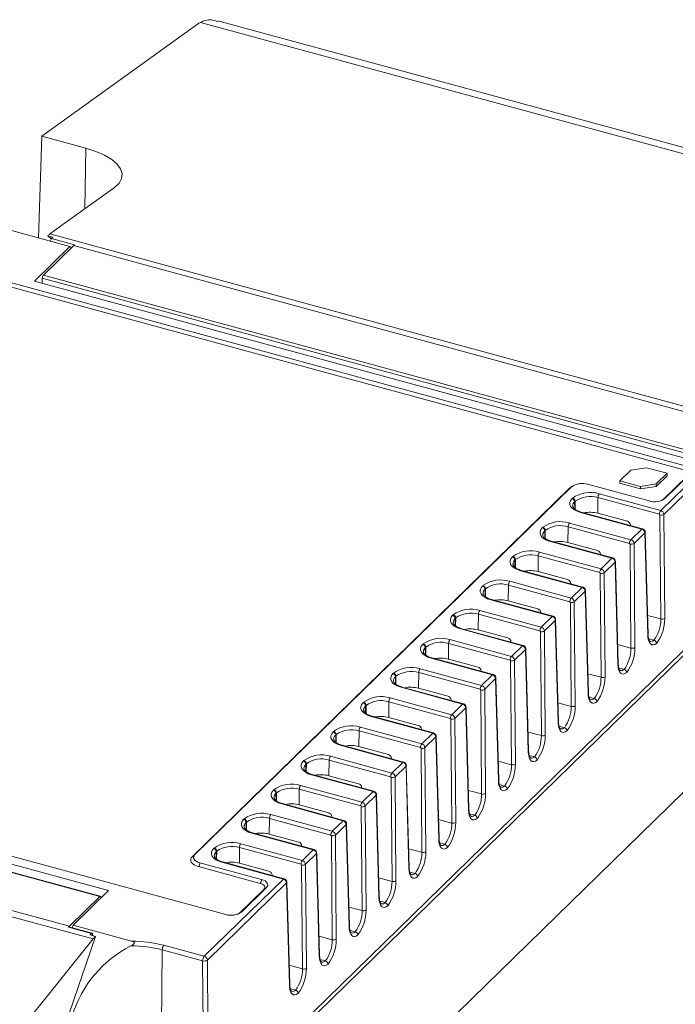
# Model space of a CAD drawing. Header units: millimetres. Extents: x -128 to 35, y 140 to 269.
# Tile 3 of 4: x -51 to 6, y 185 to 269. Entities that reach past the tile are written whole.
import ezdxf

# ---------------------------------------------------------------- set-up
doc = ezdxf.new("R2010")
doc.units = ezdxf.units.MM

msp = doc.modelspace()

# ---------------------------------------------------------------- linework, layer by layer
at = {"color": 7, "linetype": 'Continuous', "lineweight": 15}
for p, q in [((-35.551, 269.089), (-48.927, 259.466)), ((34.251, 250.353), (-35.295, 269.254)), ((34.718, 250.754), (-33.798, 269.376)), ((-48.927, 259.466), (-49.206, 250.731)), ((-48.927, 259.466), (-45.154, 258.441)), ((-48.237, 251.075), (-42.691, 255.078)), ((-46.514, 249.999), (-51.538, 251.364)), ((-47.989, 250.802), (-48.425, 250.928)), ((-48.425, 250.928), (-48.127, 250.668)), ((-48.237, 251.075), (12.173, 234.657)), ((-46.11, 250.152), (-48.109, 250.695)), ((-46.514, 249.999), (-49.565, 247.021)), ((-48.798, 247.531), (-46.189, 250.077)), ((-46.383, 249.889), (-46.514, 249.999)), ((9.213, 235.02), (-46.189, 250.077)), ((6.236, 230.819), (-59.742, 248.75)), ((6.352, 231.147), (-59.625, 249.078)), ((-49.565, 247.021), (6.221, 231.859)), ((-48.906, 246.841), (-48.894, 247.273)), ((6.514, 232.214), (-48.894, 247.273)), ((-48.798, 247.531), (6.605, 232.474)), ((-34.591, 175.042), (34.013, 242.002)), ((4.265, 227.315), (11.345, 234.226)), ((11.656, 233.946), (4.53, 226.99)), ((3.036, 231), (1.685, 230.785)), ((3.036, 231), (4.805, 230.519)), ((0.751, 229.874), (1.685, 230.785)), ((4.805, 230.519), (3.871, 229.608)), ((3.871, 229.394), (4.805, 230.305)), ((4.623, 228.356), (6.77, 230.451)), ((4.805, 230.519), (4.805, 230.305)), ((-38.074, 159.912), (33.683, 229.95)), ((-35.774, 197.755), (-3.385, 229.368)), ((-2.034, 229.583), (3.272, 228.141)), ((2.52, 229.393), (0.751, 229.874)), ((0.751, 229.874), (0.751, 229.66)), ((0.751, 229.66), (2.52, 229.179)), ((2.52, 229.393), (3.871, 229.608)), ((3.871, 229.394), (2.52, 229.179)), ((2.52, 229.179), (2.52, 229.393)), ((3.871, 229.608), (3.871, 229.394)), ((-35.995, 197.601), (-3.607, 229.213)), ((-1.137, 228.427), (-1.15, 227.082)), ((4.148, 226.991), (-1.137, 228.427)), ((-1.02, 228.751), (4.265, 227.315)), ((-3.36, 228.344), (-3.317, 228.386)), ((-3.096, 228.111), (-3.139, 228.07)), ((2.635, 225.725), (-2.65, 227.161)), ((2.701, 225.752), (-2.584, 227.188)), ((-1.15, 227.082), (1.391, 226.392)), ((4.192, 226.936), (4.148, 226.991)), ((4.267, 217.999), (4.192, 226.936)), ((4.53, 226.99), (4.605, 218.053)), ((-5.927, 225.839), (-5.884, 225.88)), ((-3.704, 225.922), (-3.717, 224.577)), ((1.581, 224.485), (-3.704, 225.922)), ((-3.587, 226.246), (1.698, 224.81)), ((1.654, 226.065), (1.654, 226.036)), ((16.391, 225.24), (-34.595, 175.477)), ((-5.663, 225.606), (-5.706, 225.565)), ((1.698, 224.81), (2.635, 225.725)), ((2.901, 225.4), (1.963, 224.485)), ((3.144, 216.627), (2.901, 225.4)), ((3.172, 216.69), (2.93, 225.464)), ((0.069, 223.219), (-5.217, 224.656)), ((0.134, 223.246), (-5.151, 224.683)), ((-3.717, 224.577), (-1.176, 223.886)), ((1.625, 224.431), (1.581, 224.485)), ((1.7, 215.494), (1.625, 224.431)), ((1.963, 224.485), (2.038, 215.548)), ((-8.493, 223.334), (-8.451, 223.375)), ((-6.271, 223.416), (-6.283, 222.072)), ((-0.985, 221.98), (-6.271, 223.416)), ((-6.154, 223.741), (-0.869, 222.304)), ((-0.913, 223.559), (-0.913, 223.531)), ((-8.23, 223.101), (-8.272, 223.059)), ((-0.869, 222.304), (0.069, 223.219)), ((0.334, 222.895), (-0.604, 221.979)), ((0.577, 214.122), (0.334, 222.895)), ((0.606, 214.185), (0.363, 222.958)), ((-2.498, 220.714), (-7.783, 222.151)), ((-2.433, 220.741), (-7.718, 222.177)), ((-6.283, 222.072), (-3.742, 221.381)), ((-0.942, 221.926), (-0.985, 221.98)), ((-0.867, 212.989), (-0.942, 221.926)), ((-0.604, 221.979), (-0.529, 213.042)), ((-11.06, 220.828), (-11.018, 220.87)), ((-8.838, 220.911), (-8.85, 219.566)), ((-3.552, 219.475), (-8.838, 220.911)), ((-8.721, 221.236), (-3.436, 219.799)), ((-3.48, 221.054), (-3.479, 221.026)), ((-10.797, 220.595), (-10.839, 220.554)), ((-3.436, 219.799), (-2.498, 220.714)), ((-2.233, 220.39), (-3.171, 219.474)), ((-1.99, 211.616), (-2.233, 220.39)), ((-1.961, 211.679), (-2.204, 220.453)), ((-5.065, 218.209), (-10.35, 219.645)), ((-4.999, 218.236), (-10.285, 219.672)), ((-8.85, 219.566), (-6.309, 218.876)), ((-3.509, 219.42), (-3.552, 219.475)), ((-3.434, 210.483), (-3.509, 219.42)), ((-3.171, 219.474), (-3.096, 210.537)), ((-13.627, 218.323), (-13.585, 218.364)), ((-11.404, 218.406), (-11.417, 217.061)), ((-6.119, 216.969), (-11.404, 218.406)), ((-11.288, 218.73), (-6.002, 217.294)), ((-6.046, 218.549), (-6.046, 218.52)), ((-13.364, 218.09), (-13.406, 218.049)), ((-6.002, 217.294), (-5.065, 218.209)), ((-4.799, 217.884), (-5.738, 216.969)), ((-4.557, 209.111), (-4.799, 217.884)), ((-4.528, 209.174), (-4.771, 217.948)), ((-7.632, 215.704), (-12.917, 217.14)), ((-7.566, 215.73), (-12.852, 217.167)), ((-11.417, 217.061), (-8.876, 216.371)), ((-6.075, 216.915), (-6.119, 216.969)), ((-6, 207.978), (-6.075, 216.915)), ((-5.738, 216.969), (-5.663, 208.032)), ((-16.194, 215.818), (-16.152, 215.859)), ((-13.971, 215.901), (-13.984, 214.556)), ((-8.686, 214.464), (-13.971, 215.901)), ((-13.855, 216.225), (-8.569, 214.789)), ((-8.613, 216.043), (-8.613, 216.015)), ((3.679, 216.177), (3.234, 216.298)), ((-15.93, 215.585), (-15.973, 215.543)), ((-8.569, 214.789), (-7.632, 215.704)), ((-7.366, 215.379), (-8.304, 214.463)), ((-7.124, 206.606), (-7.366, 215.379)), ((-7.095, 206.669), (-7.337, 215.442)), ((-10.199, 213.198), (-15.484, 214.635)), ((-10.133, 213.225), (-15.418, 214.662)), ((-13.984, 214.556), (-11.443, 213.865)), ((-8.642, 214.41), (-8.686, 214.464)), ((-8.567, 205.473), (-8.642, 214.41)), ((-8.304, 214.463), (-8.229, 205.526)), ((-18.761, 213.312), (-18.718, 213.354)), ((-16.538, 213.395), (-16.551, 212.051)), ((-11.253, 211.959), (-16.538, 213.395)), ((-16.421, 213.72), (-11.136, 212.283)), ((-11.18, 213.538), (-11.18, 213.51)), ((-11.136, 212.283), (-10.199, 213.198)), ((1.112, 213.672), (0.667, 213.793)), ((-18.497, 213.079), (-18.54, 213.038)), ((-9.933, 212.874), (-10.871, 211.958)), ((-9.691, 204.1), (-9.933, 212.874)), ((-9.662, 204.164), (-9.904, 212.937)), ((-12.766, 210.693), (-18.051, 212.129)), ((-12.7, 210.72), (-17.985, 212.156)), ((-16.551, 212.051), (-14.01, 211.36)), ((-11.209, 211.904), (-11.253, 211.959)), ((-11.134, 202.967), (-11.209, 211.904)), ((-10.871, 211.958), (-10.796, 203.021)), ((-21.328, 210.807), (-21.285, 210.848)), ((-19.105, 210.89), (-19.117, 209.545)), ((-13.82, 209.454), (-19.105, 210.89)), ((-18.988, 211.214), (-13.703, 209.778)), ((-13.747, 211.033), (-13.747, 211.004)), ((-13.703, 209.778), (-12.766, 210.693)), ((-1.9, 211.287), (-1.455, 211.166)), ((-99.108, 210.542), (-33.13, 192.611)), ((-43.19, 194.668), (-98.976, 209.83)), ((-21.064, 210.574), (-21.106, 210.533)), ((-12.5, 210.369), (-13.438, 209.453)), ((-12.257, 201.595), (-12.5, 210.369)), ((-12.229, 201.658), (-12.471, 210.432)), ((-43.959, 194.158), (-99.361, 209.216)), ((-43.906, 194.18), (-99.31, 209.237)), ((-15.332, 208.188), (-20.618, 209.624)), ((-15.267, 208.215), (-20.552, 209.651)), ((-19.117, 209.545), (-16.577, 208.855)), ((-13.776, 209.399), (-13.82, 209.454)), ((-13.701, 200.462), (-13.776, 209.399)), ((-13.438, 209.453), (-13.363, 200.516)), ((-23.894, 208.302), (-23.852, 208.343)), ((-21.672, 208.385), (-21.684, 207.04)), ((-16.386, 206.948), (-21.672, 208.385)), ((-21.555, 208.709), (-16.27, 207.273)), ((-16.314, 208.528), (-16.313, 208.499)), ((-16.27, 207.273), (-15.332, 208.188)), ((-4.467, 208.782), (-4.022, 208.661)), ((-23.631, 208.069), (-23.673, 208.027)), ((-15.067, 207.863), (-16.005, 206.948)), ((-14.824, 199.09), (-15.067, 207.863)), ((-14.795, 199.153), (-15.038, 207.926)), ((-44.52, 190.512), (-104.929, 206.93)), ((-101.97, 206.67), (-46.567, 191.612)), ((-17.899, 205.682), (-23.184, 207.119)), ((-17.834, 205.709), (-23.119, 207.146)), ((-21.684, 207.04), (-19.143, 206.349)), ((-16.343, 206.894), (-16.386, 206.948)), ((-16.268, 197.957), (-16.343, 206.894)), ((-16.005, 206.948), (-15.93, 198.01)), ((-26.461, 205.797), (-26.419, 205.838)), ((-26.198, 205.564), (-26.24, 205.522)), ((-24.238, 205.879), (-24.251, 204.535)), ((-18.953, 204.443), (-24.238, 205.879)), ((-24.122, 206.204), (-18.837, 204.767)), ((-18.881, 206.022), (-18.88, 205.994)), ((-18.837, 204.767), (-17.899, 205.682)), ((-7.034, 206.277), (-6.589, 206.156)), ((-17.633, 205.358), (-18.572, 204.442)), ((-17.391, 196.584), (-17.633, 205.358)), ((-17.362, 196.648), (-17.605, 205.421)), ((-20.466, 203.177), (-25.751, 204.613)), ((-20.4, 203.204), (-25.686, 204.64)), ((-24.251, 204.535), (-21.71, 203.844)), ((-18.909, 204.388), (-18.953, 204.443)), ((-18.834, 195.451), (-18.909, 204.388)), ((-18.572, 204.442), (-18.497, 195.505)), ((-29.028, 203.291), (-28.986, 203.333)), ((-28.765, 203.058), (-28.807, 203.017)), ((-26.805, 203.374), (-26.818, 202.029)), ((-21.52, 201.938), (-26.805, 203.374)), ((-26.689, 203.698), (-21.403, 202.262)), ((-21.447, 203.517), (-21.447, 203.488)), ((-21.403, 202.262), (-20.466, 203.177)), ((-9.6, 203.772), (-9.155, 203.651)), ((-20.2, 202.853), (-21.139, 201.937)), ((-19.958, 194.079), (-20.2, 202.853)), ((-19.929, 194.142), (-20.171, 202.916)), ((-23.033, 200.672), (-28.318, 202.108)), ((-22.967, 200.699), (-28.252, 202.135)), ((-26.818, 202.029), (-24.277, 201.339)), ((-21.476, 201.883), (-21.52, 201.938)), ((-21.401, 192.946), (-21.476, 201.883)), ((-21.139, 201.937), (-21.064, 193)), ((-31.595, 200.786), (-31.552, 200.827)), ((-31.331, 200.553), (-31.374, 200.512)), ((-29.372, 200.869), (-29.385, 199.524)), ((-24.087, 199.432), (-29.372, 200.869)), ((-29.255, 201.193), (-23.97, 199.757)), ((-24.014, 201.012), (-24.014, 200.983)), ((-23.97, 199.757), (-23.033, 200.672)), ((-12.167, 201.266), (-11.722, 201.145)), ((-22.767, 200.347), (-23.705, 199.432)), ((-22.525, 191.574), (-22.767, 200.347)), ((-22.496, 191.637), (-22.738, 200.411)), ((-25.6, 198.166), (-30.885, 199.603)), ((-25.534, 198.193), (-30.819, 199.63)), ((-29.385, 199.524), (-26.844, 198.833)), ((-24.043, 199.378), (-24.087, 199.432)), ((-23.968, 190.441), (-24.043, 199.378)), ((-23.705, 199.432), (-23.63, 190.495)), ((-34.162, 198.281), (-34.119, 198.322)), ((-33.898, 198.048), (-33.941, 198.006)), ((-31.939, 198.363), (-31.952, 197.019)), ((-26.654, 196.927), (-31.939, 198.363)), ((-31.822, 198.688), (-26.537, 197.251)), ((-26.581, 198.506), (-26.581, 198.478)), ((-26.537, 197.251), (-25.6, 198.166)), ((-14.734, 198.761), (-14.289, 198.64)), ((-28.166, 195.661), (-33.452, 197.098)), ((-28.101, 195.688), (-33.386, 197.124)), ((-25.334, 197.842), (-26.272, 196.926)), ((-25.092, 189.069), (-25.334, 197.842)), ((-25.063, 189.132), (-25.305, 197.905)), ((-30.167, 195.289), (-35.473, 196.731)), ((-30.05, 195.617), (-35.356, 197.059)), ((-31.952, 197.019), (-29.411, 196.328)), ((-26.61, 196.873), (-26.654, 196.927)), ((-26.535, 187.936), (-26.61, 196.873)), ((-26.272, 196.926), (-26.197, 187.989)), ((-17.301, 196.256), (-16.856, 196.135)), ((-34.971, 189.02), (-28.166, 195.661)), ((-29.148, 196.001), (-29.148, 195.973)), ((-46.241, 191.69), (-43.19, 194.668)), ((-27.901, 195.337), (-34.706, 188.695)), ((-31.779, 192.826), (-29.632, 194.921)), ((-27.658, 186.563), (-27.901, 195.337)), ((-27.63, 186.626), (-27.872, 195.4)), ((-43.959, 194.158), (-46.567, 191.612)), ((-43.861, 194.014), (-43.863, 194.08)), ((-19.868, 193.75), (-19.423, 193.629)), ((-46.647, 191.533), (-44.648, 190.99)), ((-44.609, 190.999), (-46.608, 191.542)), ((-46.324, 191.465), (-46.241, 191.69)), ((-46.241, 191.69), (-41.217, 190.325)), ((-22.434, 191.245), (-21.99, 191.124)), ((-44.52, 190.512), (-50.066, 183.59)), ((-44.332, 190.734), (-48.296, 179.028)), ((-44.768, 190.862), (-44.332, 190.734)), ((-38.583, 189.574), (-38.707, 176.42)), ((-35.111, 188.63), (-38.583, 189.574)), ((-38.443, 189.963), (-34.971, 189.02)), ((-34.706, 188.695), (-34.595, 175.477)), ((-25.001, 188.74), (-24.556, 188.619)), ((-35, 175.412), (-35.111, 188.63)), ((-27.568, 186.234), (-27.123, 186.113))]:
    msp.add_line(p, q, dxfattribs=at)
at = {"color": 8, "linetype": 'Continuous', "lineweight": 15}
for p, q in [((-45.227, 253.247), (-45.154, 258.441)), ((4.42, 228.219), (6.549, 230.297)), ((-3.139, 228.07), (-3.133, 227.456)), ((-3.103, 227.429), (-3.096, 228.111)), ((-5.706, 225.565), (-5.7, 224.951)), ((-5.67, 224.924), (-5.663, 225.606)), ((-8.272, 223.059), (-8.266, 222.446)), ((-8.236, 222.418), (-8.23, 223.101)), ((-10.839, 220.554), (-10.833, 219.94)), ((-10.803, 219.913), (-10.797, 220.595)), ((3.128, 218.309), (4.267, 217.999)), ((-13.406, 218.049), (-13.4, 217.435)), ((-13.37, 217.408), (-13.364, 218.09)), ((0.561, 215.803), (1.7, 215.494)), ((-15.973, 215.543), (-15.967, 214.93)), ((-15.937, 214.902), (-15.93, 215.585)), ((-2.006, 213.298), (-0.867, 212.989)), ((-18.54, 213.038), (-18.534, 212.424)), ((-18.504, 212.397), (-18.497, 213.079)), ((-4.573, 210.793), (-3.434, 210.483)), ((-21.106, 210.533), (-21.101, 209.919)), ((-21.07, 209.892), (-21.064, 210.574)), ((-7.14, 208.288), (-6, 207.978)), ((-23.673, 208.027), (-23.667, 207.414)), ((-23.637, 207.386), (-23.631, 208.069)), ((-26.204, 204.881), (-26.198, 205.564)), ((-9.706, 205.782), (-8.567, 205.473)), ((-26.24, 205.522), (-26.234, 204.909)), ((-28.771, 202.376), (-28.765, 203.058)), ((-12.273, 203.277), (-11.134, 202.967)), ((-28.807, 203.017), (-28.801, 202.403)), ((-31.374, 200.512), (-31.368, 199.898)), ((-31.338, 199.871), (-31.331, 200.553)), ((-14.84, 200.772), (-13.701, 200.462)), ((-33.941, 198.006), (-33.935, 197.393)), ((-33.905, 197.365), (-33.898, 198.048)), ((-17.407, 198.266), (-16.268, 197.957)), ((-19.974, 195.761), (-18.834, 195.451)), ((-31.982, 192.689), (-29.853, 194.767)), ((-22.541, 193.256), (-21.401, 192.946)), ((-25.107, 190.75), (-23.968, 190.441)), ((-27.674, 188.245), (-26.535, 187.936))]:
    msp.add_line(p, q, dxfattribs=at)
at = {"color": 7, "linetype": 'Continuous', "lineweight": 15, "flags": 128}
for points in [[(-45.154, 258.441), (-44.296, 258.167), (-43.546, 257.842), (-42.928, 257.475), (-42.46, 257.079), (-42.157, 256.665), (-42.027, 256.245), (-42.074, 255.832), (-42.298, 255.439), (-42.691, 255.078)], [(-48.109, 250.695), (-48.049, 250.75), (-47.989, 250.802)], [(-46.189, 250.077), (-46.15, 250.115), (-46.11, 250.152)], [(-2.65, 227.161), (-2.928, 227.256), (-3.165, 227.376), (-3.351, 227.519), (-3.481, 227.677), (-3.547, 227.845), (-3.549, 228.017), (-3.486, 228.185), (-3.36, 228.344)], [(-5.217, 224.656), (-5.495, 224.75), (-5.732, 224.871), (-5.918, 225.013), (-6.047, 225.172), (-6.114, 225.34), (-6.116, 225.511), (-6.053, 225.68), (-5.927, 225.839)], [(-7.783, 222.151), (-8.062, 222.245), (-8.298, 222.366), (-8.485, 222.508), (-8.614, 222.666), (-8.681, 222.834), (-8.683, 223.006), (-8.619, 223.175), (-8.493, 223.334)], [(-10.35, 219.645), (-10.628, 219.74), (-10.865, 219.861), (-11.052, 220.003), (-11.181, 220.161), (-11.248, 220.329), (-11.249, 220.501), (-11.186, 220.669), (-11.06, 220.828)], [(-12.917, 217.14), (-13.195, 217.235), (-13.432, 217.355), (-13.619, 217.497), (-13.748, 217.656), (-13.815, 217.824), (-13.816, 217.996), (-13.753, 218.164), (-13.627, 218.323)], [(3.9, 215.906), (3.755, 215.811), (3.617, 215.771), (3.489, 215.788), (3.376, 215.859), (3.283, 215.984), (3.211, 216.158), (3.164, 216.375), (3.144, 216.627)], [(-15.484, 214.635), (-15.762, 214.729), (-15.999, 214.85), (-16.185, 214.992), (-16.315, 215.15), (-16.381, 215.319), (-16.383, 215.49), (-16.32, 215.659), (-16.194, 215.818)], [(1.333, 213.4), (1.188, 213.306), (1.05, 213.266), (0.922, 213.282), (0.809, 213.354), (0.716, 213.479), (0.644, 213.653), (0.597, 213.869), (0.577, 214.122)], [(-18.051, 212.129), (-18.329, 212.224), (-18.566, 212.345), (-18.752, 212.487), (-18.881, 212.645), (-18.948, 212.813), (-18.95, 212.985), (-18.887, 213.153), (-18.761, 213.312)], [(-1.234, 210.895), (-1.379, 210.801), (-1.517, 210.761), (-1.645, 210.777), (-1.757, 210.849), (-1.851, 210.974), (-1.922, 211.147), (-1.969, 211.364), (-1.99, 211.616)], [(-20.618, 209.624), (-20.896, 209.719), (-21.133, 209.839), (-21.319, 209.982), (-21.448, 210.14), (-21.515, 210.308), (-21.517, 210.48), (-21.453, 210.648), (-21.328, 210.807)], [(-3.801, 208.39), (-3.945, 208.295), (-4.084, 208.255), (-4.212, 208.272), (-4.324, 208.344), (-4.418, 208.468), (-4.489, 208.642), (-4.536, 208.859), (-4.557, 209.111)], [(-23.184, 207.119), (-23.462, 207.213), (-23.699, 207.334), (-23.886, 207.476), (-24.015, 207.634), (-24.082, 207.803), (-24.084, 207.974), (-24.02, 208.143), (-23.894, 208.302)], [(-6.367, 205.884), (-6.512, 205.79), (-6.651, 205.75), (-6.778, 205.766), (-6.891, 205.838), (-6.985, 205.963), (-7.056, 206.137), (-7.103, 206.353), (-7.124, 206.606)], [(-25.751, 204.613), (-26.029, 204.708), (-26.266, 204.829), (-26.453, 204.971), (-26.582, 205.129), (-26.649, 205.297), (-26.65, 205.469), (-26.587, 205.638), (-26.461, 205.797)], [(-8.934, 203.379), (-9.079, 203.285), (-9.218, 203.245), (-9.345, 203.261), (-9.458, 203.333), (-9.551, 203.458), (-9.623, 203.631), (-9.67, 203.848), (-9.691, 204.1)], [(-28.318, 202.108), (-28.596, 202.203), (-28.833, 202.323), (-29.02, 202.466), (-29.149, 202.624), (-29.216, 202.792), (-29.217, 202.964), (-29.154, 203.132), (-29.028, 203.291)], [(-11.501, 200.874), (-11.646, 200.779), (-11.784, 200.74), (-11.912, 200.756), (-12.025, 200.828), (-12.118, 200.952), (-12.19, 201.126), (-12.237, 201.343), (-12.257, 201.595)], [(-30.885, 199.603), (-31.163, 199.697), (-31.4, 199.818), (-31.586, 199.96), (-31.716, 200.119), (-31.782, 200.287), (-31.784, 200.458), (-31.721, 200.627), (-31.595, 200.786)], [(-14.068, 198.369), (-14.213, 198.274), (-14.351, 198.234), (-14.479, 198.251), (-14.591, 198.322), (-14.685, 198.447), (-14.757, 198.621), (-14.803, 198.837), (-14.824, 199.09)], [(-33.452, 197.098), (-33.73, 197.192), (-33.967, 197.313), (-34.153, 197.455), (-34.282, 197.613), (-34.349, 197.781), (-34.351, 197.953), (-34.288, 198.122), (-34.162, 198.281)], [(-35.473, 196.731), (-35.677, 196.801), (-35.852, 196.89), (-35.989, 196.994), (-36.084, 197.11), (-36.133, 197.234), (-36.134, 197.36), (-36.088, 197.484), (-35.995, 197.601)], [(-35.356, 197.059), (-35.52, 197.115), (-35.659, 197.186), (-35.769, 197.27), (-35.845, 197.363), (-35.884, 197.462), (-35.885, 197.563), (-35.848, 197.662), (-35.774, 197.755)], [(-16.635, 195.863), (-16.779, 195.769), (-16.918, 195.729), (-17.046, 195.745), (-17.158, 195.817), (-17.252, 195.942), (-17.323, 196.116), (-17.37, 196.332), (-17.391, 196.584)], [(-29.632, 194.921), (-29.558, 195.015), (-29.521, 195.114), (-29.522, 195.215), (-29.561, 195.314), (-29.637, 195.407), (-29.747, 195.491), (-29.886, 195.562), (-30.05, 195.617)], [(-29.853, 194.767), (-29.798, 194.837), (-29.77, 194.912), (-29.771, 194.987), (-29.8, 195.062), (-29.857, 195.131), (-29.939, 195.194), (-30.044, 195.247), (-30.167, 195.289)], [(-43.863, 194.08), (-43.865, 194.111), (-43.871, 194.138), (-43.881, 194.159), (-43.893, 194.173), (-43.907, 194.18), (-43.923, 194.18), (-43.941, 194.173), (-43.959, 194.158)], [(-19.202, 193.358), (-19.346, 193.263), (-19.485, 193.224), (-19.613, 193.24), (-19.725, 193.312), (-19.819, 193.437), (-19.89, 193.61), (-19.937, 193.827), (-19.958, 194.079)], [(-46.567, 191.612), (-46.607, 191.573), (-46.647, 191.533)], [(-21.768, 190.853), (-21.913, 190.758), (-22.052, 190.718), (-22.179, 190.735), (-22.292, 190.806), (-22.386, 190.931), (-22.457, 191.105), (-22.504, 191.322), (-22.525, 191.574)], [(-44.648, 190.99), (-44.708, 190.927), (-44.768, 190.862)], [(-44.574, 190.805), (-44.571, 190.818), (-44.566, 190.853), (-44.565, 190.887), (-44.566, 190.918), (-44.571, 190.945), (-44.578, 190.968), (-44.588, 190.985), (-44.601, 190.996), (-44.616, 191), (-44.631, 190.998), (-44.648, 190.99)], [(-24.335, 188.347), (-24.48, 188.253), (-24.618, 188.213), (-24.746, 188.229), (-24.859, 188.301), (-24.952, 188.426), (-25.024, 188.6), (-25.071, 188.816), (-25.092, 189.069)], [(-26.902, 185.842), (-27.047, 185.748), (-27.185, 185.708), (-27.313, 185.724), (-27.426, 185.796), (-27.519, 185.921), (-27.591, 186.094), (-27.638, 186.311), (-27.658, 186.563)]]:
    msp.add_lwpolyline(points, dxfattribs=at)
at = {"color": 8, "linetype": 'Continuous', "lineweight": 15, "flags": 128}
for points in [[(-3.607, 229.213), (-3.471, 229.319), (-3.385, 229.368)], [(-3.552, 229.205), (-3.563, 229.206), (-3.607, 229.213)], [(-29.799, 194.759), (-29.81, 194.76), (-29.853, 194.767)]]:
    msp.add_lwpolyline(points, dxfattribs=at)
at = {"color": 7, "linetype": 'Continuous', "lineweight": 15}
for centre, radius, start, end in [((-33.717, 266.529), 3.149, 120.06586, 125.61137), ((-46.403, 248.541), 3.128, 125.89783, 130.26352), ((-47.741, 250.434), 0.451, 144.49899, 177.27083), ((-48.476, 247.264), 0.419, 140.31881, 178.82401), ((-2.493, 228.111), 1.541, 72.69603, 125.39891), ((-1.8, 226.25), 2.62, 72.69774, 125.40201), ((-1.799, 226.3), 2.228, 72.71174, 125.60293), ((-0.626, 228.427), 0.511, 140.49954, 179.94405), ((-3.442, 228.052), 0.304, 3.39156, 74.33381), ((-3.399, 228.093), 0.304, 3.39156, 74.33381), ((3.731, 229.612), 1.541, 252.69603, 305.39891), ((-1.828, 224.479), 2.69, 75.38833, 100.89698), ((4.659, 226.99), 0.511, 140.49954, 179.94405), ((4.304, 227.319), 0.399, 253.68483, 304.41012), ((4.166, 226.964), 0.365, 4.091, 74.24496), ((-4.366, 223.745), 2.62, 72.69774, 125.40201), ((-5.966, 225.588), 0.304, 3.39156, 74.33381), ((-4.366, 223.794), 2.228, 72.71174, 125.60293), ((-3.193, 225.921), 0.511, 140.49954, 179.94405), ((1.292, 226.043), 0.363, 3.43905, 74.13645), ((-6.009, 225.547), 0.304, 3.39156, 74.33381), ((2.536, 225.373), 0.366, 4.353, 74.2874), ((-4.395, 221.974), 2.69, 75.38833, 100.89698), ((2.092, 224.485), 0.511, 140.49954, 179.94405), ((1.737, 224.814), 0.399, 253.68483, 304.41012), ((1.599, 224.459), 0.365, 4.091, 74.24496), ((-8.575, 223.041), 0.304, 3.39156, 74.33381), ((-6.933, 221.239), 2.62, 72.69774, 125.40201), ((-8.533, 223.083), 0.304, 3.39156, 74.33381), ((-6.933, 221.289), 2.228, 72.71174, 125.60293), ((-5.76, 223.416), 0.511, 140.49954, 179.94405), ((-1.275, 223.538), 0.363, 3.43905, 74.13645), ((-0.03, 222.867), 0.366, 4.353, 74.2874), ((-6.962, 219.469), 2.69, 75.38833, 100.89698), ((-0.475, 221.98), 0.511, 140.49954, 179.94405), ((-0.83, 222.309), 0.399, 253.68483, 304.41012), ((-0.968, 221.953), 0.365, 4.091, 74.24496), ((-11.142, 220.536), 0.304, 3.39156, 74.33381), ((-9.5, 218.734), 2.62, 72.69774, 125.40201), ((-11.1, 220.577), 0.304, 3.39156, 74.33381), ((-9.5, 218.784), 2.228, 72.71174, 125.60293), ((-8.327, 220.911), 0.511, 140.49954, 179.94405), ((-3.842, 221.032), 0.363, 3.43905, 74.13645), ((-2.597, 220.362), 0.366, 4.353, 74.2874), ((-9.529, 216.963), 2.69, 75.38833, 100.89698), ((-3.042, 219.474), 0.511, 140.49954, 179.94405), ((-3.396, 219.803), 0.399, 253.68483, 304.41012), ((-3.535, 219.448), 0.365, 4.091, 74.24496), ((-13.709, 218.031), 0.304, 3.39156, 74.33381), ((-12.067, 216.229), 2.62, 72.69774, 125.40201), ((-13.667, 218.072), 0.304, 3.39156, 74.33381), ((-12.066, 216.278), 2.228, 72.71174, 125.60293), ((-10.894, 218.405), 0.511, 140.49954, 179.94405), ((-6.408, 218.527), 0.363, 3.43905, 74.13645), ((-5.164, 217.857), 0.366, 4.353, 74.2874), ((1.268, 217.961), 2.999, 323.49315, 0.72232), ((1.094, 218.016), 3.511, 323.05204, 0.60205), ((4.379, 218.382), 0.399, 253.68483, 304.41012), ((-12.096, 214.458), 2.69, 75.38833, 100.89698), ((-5.608, 216.969), 0.511, 140.49954, 179.94405), ((-5.963, 217.298), 0.399, 253.68483, 304.41012), ((-6.102, 216.943), 0.365, 4.091, 74.24496), ((3.087, 216.691), 0.0857, 311.57052, 359.41484), ((-16.276, 215.525), 0.304, 3.39156, 74.33381), ((-14.634, 213.724), 2.62, 72.69774, 125.40201), ((-16.234, 215.567), 0.304, 3.39156, 74.33381), ((-14.633, 213.773), 2.228, 72.71174, 125.60293), ((-13.46, 215.9), 0.511, 140.49954, 179.94405), ((-8.975, 216.022), 0.363, 3.43905, 74.13645), ((-7.731, 215.351), 0.366, 4.353, 74.2874), ((-1.299, 215.456), 2.999, 323.49315, 0.72232), ((-1.473, 215.511), 3.511, 323.05204, 0.60205), ((1.812, 215.877), 0.399, 253.68483, 304.41012), ((-14.662, 211.953), 2.69, 75.38833, 100.89698), ((-8.175, 214.464), 0.511, 140.49954, 179.94405), ((-8.53, 214.793), 0.399, 253.68483, 304.41012), ((-8.668, 214.437), 0.365, 4.091, 74.24496), ((0.52, 214.186), 0.0857, 311.57052, 359.41484), ((-18.843, 213.02), 0.304, 3.39156, 74.33381), ((-17.201, 211.218), 2.62, 72.69774, 125.40201), ((-18.8, 213.061), 0.304, 3.39156, 74.33381), ((-17.2, 211.268), 2.228, 72.71174, 125.60293), ((-16.027, 213.395), 0.511, 140.49954, 179.94405), ((-11.542, 213.516), 0.363, 3.43905, 74.13645), ((-10.298, 212.846), 0.366, 4.353, 74.2874), ((-3.866, 212.951), 2.999, 323.49315, 0.72232), ((-4.04, 213.005), 3.511, 323.05204, 0.60205), ((-0.755, 213.372), 0.399, 253.68483, 304.41012), ((-17.229, 209.448), 2.69, 75.38833, 100.89698), ((-10.742, 211.958), 0.511, 140.49954, 179.94405), ((-11.097, 212.287), 0.399, 253.68483, 304.41012), ((-11.235, 211.932), 0.365, 4.091, 74.24496), ((-2.047, 211.68), 0.0857, 311.57052, 359.41484), ((-21.41, 210.515), 0.304, 3.39156, 74.33381), ((-19.767, 208.713), 2.62, 72.69774, 125.40201), ((-21.367, 210.556), 0.304, 3.39156, 74.33381), ((-19.767, 208.763), 2.228, 72.71174, 125.60293), ((-18.594, 210.889), 0.511, 140.49954, 179.94405), ((-14.109, 211.011), 0.363, 3.43905, 74.13645), ((-12.865, 210.341), 0.366, 4.353, 74.2874), ((-6.432, 210.445), 2.999, 323.49315, 0.72232), ((-6.606, 210.5), 3.511, 323.05204, 0.60205), ((-3.321, 210.866), 0.399, 253.68483, 304.41012), ((-19.796, 206.942), 2.69, 75.38833, 100.89698), ((-13.309, 209.453), 0.511, 140.49954, 179.94405), ((-13.664, 209.782), 0.399, 253.68483, 304.41012), ((-13.802, 209.427), 0.365, 4.091, 74.24496), ((-4.614, 209.175), 0.0857, 311.57052, 359.41484), ((-23.976, 208.009), 0.304, 3.39156, 74.33381), ((-22.334, 206.208), 2.62, 72.69774, 125.40201), ((-23.934, 208.051), 0.304, 3.39156, 74.33381), ((-22.334, 206.257), 2.228, 72.71174, 125.60293), ((-21.161, 208.384), 0.511, 140.49954, 179.94405), ((-16.676, 208.506), 0.363, 3.43905, 74.13645), ((-15.431, 207.835), 0.366, 4.353, 74.2874), ((-15.876, 206.948), 0.511, 140.49954, 179.94405), ((-16.369, 206.921), 0.365, 4.091, 74.24496), ((-8.999, 207.94), 2.999, 323.49315, 0.72232), ((-9.173, 207.995), 3.511, 323.05204, 0.60205), ((-5.888, 208.361), 0.399, 253.68483, 304.41012), ((-22.363, 204.437), 2.69, 75.38833, 100.89698), ((-16.23, 207.277), 0.399, 253.68483, 304.41012), ((-7.181, 206.67), 0.0857, 311.57052, 359.41484), ((-26.543, 205.504), 0.304, 3.39156, 74.33381), ((-24.901, 203.702), 2.62, 72.69774, 125.40201), ((-26.501, 205.546), 0.304, 3.39156, 74.33381), ((-24.901, 203.752), 2.228, 72.71174, 125.60293), ((-23.728, 205.879), 0.511, 140.49954, 179.94405), ((-19.243, 206.001), 0.363, 3.43905, 74.13645), ((-17.998, 205.33), 0.366, 4.353, 74.2874), ((-18.442, 204.442), 0.511, 140.49954, 179.94405), ((-18.936, 204.416), 0.365, 4.091, 74.24496), ((-11.566, 205.435), 2.999, 323.49315, 0.72232), ((-11.74, 205.489), 3.511, 323.05204, 0.60205), ((-8.455, 205.856), 0.399, 253.68483, 304.41012), ((-24.93, 201.932), 2.69, 75.38833, 100.89698), ((-18.797, 204.772), 0.399, 253.68483, 304.41012), ((-9.747, 204.164), 0.0857, 311.57052, 359.41484), ((-29.11, 202.999), 0.304, 3.39156, 74.33381), ((-27.468, 201.197), 2.62, 72.69774, 125.40201), ((-29.068, 203.04), 0.304, 3.39156, 74.33381), ((-27.467, 201.247), 2.228, 72.71174, 125.60293), ((-26.294, 203.374), 0.511, 140.49954, 179.94405), ((-21.809, 203.495), 0.363, 3.43905, 74.13645), ((-20.565, 202.825), 0.366, 4.353, 74.2874), ((-14.307, 202.984), 3.511, 323.05204, 0.60205), ((-11.022, 203.35), 0.399, 253.68483, 304.41012), ((-21.009, 201.937), 0.511, 140.49954, 179.94405), ((-21.503, 201.911), 0.365, 4.091, 74.24496), ((-14.133, 202.929), 2.999, 323.49315, 0.72232), ((-27.497, 199.426), 2.69, 75.38833, 100.89698), ((-24.376, 200.99), 0.363, 3.43905, 74.13645), ((-21.364, 202.266), 0.399, 253.68483, 304.41012), ((-12.314, 201.659), 0.0857, 311.57052, 359.41484), ((-31.677, 200.494), 0.304, 3.39156, 74.33381), ((-30.035, 198.692), 2.62, 72.69774, 125.40201), ((-31.634, 200.535), 0.304, 3.39156, 74.33381), ((-30.034, 198.741), 2.228, 72.71174, 125.60293), ((-28.861, 200.868), 0.511, 140.49954, 179.94405), ((-23.132, 200.32), 0.366, 4.353, 74.2874), ((-16.874, 200.479), 3.511, 323.05204, 0.60205), ((-13.589, 200.845), 0.399, 253.68483, 304.41012), ((-23.576, 199.432), 0.511, 140.49954, 179.94405), ((-24.069, 199.406), 0.365, 4.091, 74.24496), ((-16.7, 200.424), 2.999, 323.49315, 0.72232), ((-32.602, 196.186), 2.62, 72.69774, 125.40201), ((-30.063, 196.921), 2.69, 75.38833, 100.89698), ((-26.943, 198.485), 0.363, 3.43905, 74.13645), ((-23.931, 199.761), 0.399, 253.68483, 304.41012), ((-14.881, 199.154), 0.0857, 311.57052, 359.41484), ((-34.244, 197.988), 0.304, 3.39156, 74.33381), ((-34.201, 198.03), 0.304, 3.39156, 74.33381), ((-32.601, 196.236), 2.228, 72.71174, 125.60293), ((-31.428, 198.363), 0.511, 140.49954, 179.94405), ((-25.699, 197.814), 0.366, 4.353, 74.2874), ((-19.266, 197.919), 2.999, 323.49315, 0.72232), ((-19.441, 197.974), 3.511, 323.05204, 0.60205), ((-16.156, 198.34), 0.399, 253.68483, 304.41012), ((-32.63, 194.416), 2.69, 75.38833, 100.89698), ((-26.143, 196.927), 0.511, 140.49954, 179.94405), ((-26.636, 196.9), 0.365, 4.091, 74.24496), ((-35.868, 197.056), 0.511, 320.51294, 0.34344), ((-29.51, 195.979), 0.363, 3.43905, 74.13645), ((-26.498, 197.256), 0.399, 253.68483, 304.41012), ((-17.448, 196.649), 0.0857, 311.57052, 359.41484), ((-30.561, 195.614), 0.511, 320.51294, 0.34344), ((-28.266, 195.309), 0.366, 4.353, 74.2874), ((-21.833, 195.414), 2.999, 323.49315, 0.72232), ((-22.007, 195.468), 3.511, 323.05204, 0.60205), ((-18.722, 195.835), 0.399, 253.68483, 304.41012), ((-20.015, 194.143), 0.0857, 311.57052, 359.41484), ((-24.4, 192.908), 2.999, 323.49315, 0.72232), ((-24.574, 192.963), 3.511, 323.05204, 0.60205), ((-21.289, 193.329), 0.399, 253.68483, 304.41012), ((-32.672, 194.082), 1.541, 252.69603, 305.39891), ((-46.618, 191.498), 0.0452, 77.70883, 129.77081), ((-22.582, 191.638), 0.0857, 311.57052, 359.41484), ((-40.388, 187.207), 5.292, 138.19419, 141.33876), ((-26.967, 190.403), 2.999, 323.49315, 0.72232), ((-27.141, 190.458), 3.511, 323.05204, 0.60205), ((-23.856, 190.824), 0.399, 253.68483, 304.41012), ((-36.735, 180.998), 10.011, 117.00909, 162.9462), ((-41.232, 179.544), 10.374, 75.20728, 90.27188), ((-41.225, 179.437), 10.888, 75.19575, 89.9589), ((-37.97, 189.573), 0.613, 140.49954, 179.94405), ((-34.498, 188.63), 0.613, 140.49954, 179.94405), ((-34.976, 189.09), 0.479, 253.68483, 304.41012), ((-35.07, 188.668), 0.365, 4.22192, 74.26625), ((-25.148, 189.133), 0.0857, 311.57052, 359.41484), ((-29.534, 187.898), 2.999, 323.49315, 0.72232), ((-29.708, 187.952), 3.511, 323.05204, 0.60205), ((-26.423, 188.319), 0.399, 253.68483, 304.41012), ((-27.715, 186.627), 0.0857, 311.57052, 359.41484)]:
    msp.add_arc(centre, radius, start, end, dxfattribs=at)
at = {"color": 8, "linetype": 'Continuous', "lineweight": 15}
for centre, radius, start, end in [((-2.83, 227.707), 0.477, 130.39669, 178.67093), ((-2.595, 227.121), 0.0678, 80.83477, 143.86459), ((-5.397, 225.202), 0.477, 130.39669, 178.67093), ((2.69, 225.685), 0.0677, 80.69085, 143.88573), ((2.844, 225.464), 0.0857, 311.56394, 359.52594), ((-5.162, 224.616), 0.0678, 80.83477, 143.86459), ((-7.963, 222.696), 0.477, 130.39669, 178.67093), ((0.123, 223.179), 0.0677, 80.69085, 143.88573), ((0.277, 222.959), 0.0857, 311.56394, 359.52594), ((-7.729, 222.111), 0.0678, 80.83477, 143.86459), ((-10.53, 220.191), 0.477, 130.39669, 178.67093), ((-2.444, 220.674), 0.0677, 80.69085, 143.88573), ((-2.289, 220.454), 0.0857, 311.56394, 359.52594), ((-10.295, 219.605), 0.0678, 80.83477, 143.86459), ((-13.097, 217.686), 0.477, 130.39669, 178.67093), ((-5.01, 218.169), 0.0677, 80.69085, 143.88573), ((-4.856, 217.949), 0.0857, 311.56394, 359.52594), ((-12.862, 217.1), 0.0678, 80.83477, 143.86459), ((-7.577, 215.664), 0.0677, 80.69085, 143.88573), ((3.421, 216.44), 0.368, 261.43112, 314.52216), ((-15.664, 215.18), 0.477, 130.39669, 178.67093), ((-7.423, 215.443), 0.0857, 311.56394, 359.52594), ((-15.429, 214.595), 0.0678, 80.83477, 143.86459), ((-10.144, 213.158), 0.0677, 80.69085, 143.88573), ((0.854, 213.934), 0.368, 261.43112, 314.52216), ((-18.231, 212.675), 0.477, 130.39669, 178.67093), ((-9.99, 212.938), 0.0857, 311.56394, 359.52594), ((-17.996, 212.089), 0.0678, 80.83477, 143.86459), ((-12.711, 210.653), 0.0677, 80.69085, 143.88573), ((-1.713, 211.429), 0.368, 261.43112, 314.52216), ((-20.798, 210.17), 0.477, 130.39669, 178.67093), ((-12.557, 210.433), 0.0857, 311.56394, 359.52594), ((-20.563, 209.584), 0.0678, 80.83477, 143.86459), ((-15.278, 208.148), 0.0677, 80.69085, 143.88573), ((-4.28, 208.924), 0.368, 261.43112, 314.52216), ((-23.364, 207.664), 0.477, 130.39669, 178.67093), ((-15.124, 207.927), 0.0857, 311.56394, 359.52594), ((-23.13, 207.079), 0.0678, 80.83477, 143.86459), ((-17.844, 205.642), 0.0677, 80.69085, 143.88573), ((-6.847, 206.418), 0.368, 261.43112, 314.52216), ((-25.931, 205.159), 0.477, 130.39669, 178.67093), ((-17.69, 205.422), 0.0857, 311.56394, 359.52594), ((-25.696, 204.573), 0.0678, 80.83477, 143.86459), ((-20.411, 203.137), 0.0677, 80.69085, 143.88573), ((-9.414, 203.913), 0.368, 261.43112, 314.52216), ((-28.498, 202.654), 0.477, 130.39669, 178.67093), ((-20.257, 202.917), 0.0857, 311.56394, 359.52594), ((-28.263, 202.068), 0.0678, 80.83477, 143.86459), ((-31.065, 200.149), 0.477, 130.39669, 178.67093), ((-22.978, 200.632), 0.0677, 80.69085, 143.88573), ((-11.98, 201.408), 0.368, 261.43112, 314.52216), ((-22.824, 200.411), 0.0857, 311.56394, 359.52594), ((-30.83, 199.563), 0.0678, 80.83477, 143.86459), ((-33.632, 197.643), 0.477, 130.39669, 178.67093), ((-25.545, 198.126), 0.0677, 80.69085, 143.88573), ((-14.547, 198.902), 0.368, 261.43112, 314.52216), ((-35.938, 197.794), 0.201, 253.45148, 288.23167), ((-33.397, 197.058), 0.0678, 80.83477, 143.86459), ((-25.391, 197.906), 0.0857, 311.56394, 359.52594), ((-28.112, 195.621), 0.0677, 80.69085, 143.88573), ((-17.114, 196.397), 0.368, 261.43112, 314.52216), ((-27.958, 195.401), 0.0857, 311.56394, 359.52594), ((-19.681, 193.892), 0.368, 261.43112, 314.52216), ((-22.248, 191.387), 0.368, 261.43112, 314.52216), ((-24.815, 188.881), 0.368, 261.43112, 314.52216), ((-27.381, 186.376), 0.368, 261.43112, 314.52216)]:
    msp.add_arc(centre, radius, start, end, dxfattribs=at)
at = {"color": 7, "linetype": 'Continuous', "lineweight": 15}
for points, knots in [([(-35.295, 269.254), (-35.154, 269.318), (-34.867, 269.449), (-34.361, 269.507), (-33.998, 269.388), (-33.811, 269.327)], [0, 0, 0, 0, 0.320239, 0.651525, 1, 1, 1, 1]), ([(-2.584, 227.188), (-2.649, 227.208), (-2.838, 227.265), (-3.087, 227.394), (-3.259, 227.562), (-3.312, 227.66), (-3.301, 227.709), (-3.299, 227.72)], [0, 0, 0, 0, 0.140597, 0.407667, 0.669471, 0.931387, 1, 1, 1, 1]), ([(-5.151, 224.683), (-5.216, 224.702), (-5.404, 224.759), (-5.654, 224.888), (-5.826, 225.057), (-5.878, 225.155), (-5.868, 225.204), (-5.866, 225.214)], [0, 0, 0, 0, 0.140597, 0.407667, 0.669471, 0.931387, 1, 1, 1, 1]), ([(2.93, 225.464), (2.925, 225.499), (2.916, 225.568), (2.857, 225.66), (2.782, 225.723), (2.724, 225.744), (2.701, 225.752)], [0, 0, 0, 0, 0.272758, 0.527445, 0.815455, 1, 1, 1, 1]), ([(-7.718, 222.177), (-7.783, 222.197), (-7.971, 222.254), (-8.221, 222.383), (-8.393, 222.552), (-8.445, 222.65), (-8.435, 222.699), (-8.433, 222.709)], [0, 0, 0, 0, 0.140597, 0.407667, 0.669471, 0.931387, 1, 1, 1, 1]), ([(0.363, 222.958), (0.358, 222.994), (0.349, 223.063), (0.29, 223.155), (0.216, 223.218), (0.157, 223.238), (0.134, 223.246)], [0, 0, 0, 0, 0.272758, 0.527445, 0.815455, 1, 1, 1, 1]), ([(-10.285, 219.672), (-10.35, 219.692), (-10.538, 219.749), (-10.788, 219.878), (-10.96, 220.046), (-11.012, 220.144), (-11.002, 220.193), (-10.999, 220.204)], [0, 0, 0, 0, 0.140597, 0.407667, 0.669471, 0.931387, 1, 1, 1, 1]), ([(-2.204, 220.453), (-2.209, 220.489), (-2.218, 220.558), (-2.277, 220.65), (-2.351, 220.713), (-2.41, 220.733), (-2.433, 220.741)], [0, 0, 0, 0, 0.272758, 0.527445, 0.815455, 1, 1, 1, 1]), ([(-12.852, 217.167), (-12.917, 217.187), (-13.105, 217.243), (-13.354, 217.372), (-13.527, 217.541), (-13.579, 217.639), (-13.568, 217.688), (-13.566, 217.698)], [0, 0, 0, 0, 0.140597, 0.407667, 0.669471, 0.931387, 1, 1, 1, 1]), ([(-4.771, 217.948), (-4.775, 217.983), (-4.785, 218.052), (-4.844, 218.144), (-4.918, 218.207), (-4.977, 218.228), (-4.999, 218.236)], [0, 0, 0, 0, 0.272758, 0.527445, 0.815455, 1, 1, 1, 1]), ([(3.357, 216.081), (3.352, 216.08), (3.341, 216.08), (3.27, 216.159), (3.195, 216.372), (3.18, 216.587), (3.172, 216.69)], [0, 0, 0, 0, 0.192795, 0.458259, 0.739158, 1, 1, 1, 1]), ([(-7.337, 215.442), (-7.342, 215.478), (-7.351, 215.547), (-7.41, 215.639), (-7.485, 215.702), (-7.543, 215.722), (-7.566, 215.73)], [0, 0, 0, 0, 0.272758, 0.527445, 0.815455, 1, 1, 1, 1]), ([(3.679, 216.177), (3.737, 216.161), (3.793, 216.123), (3.874, 216.023), (3.899, 215.961), (3.9, 215.906)], [0, 0, 0, 0, 0.5, 0.5, 1, 1, 1, 1]), ([(-15.418, 214.662), (-15.483, 214.681), (-15.672, 214.738), (-15.921, 214.867), (-16.094, 215.036), (-16.146, 215.134), (-16.135, 215.183), (-16.133, 215.193)], [0, 0, 0, 0, 0.140597, 0.407667, 0.669471, 0.931387, 1, 1, 1, 1]), ([(0.79, 213.575), (0.785, 213.575), (0.774, 213.575), (0.704, 213.653), (0.628, 213.867), (0.613, 214.081), (0.606, 214.185)], [0, 0, 0, 0, 0.192795, 0.458259, 0.739158, 1, 1, 1, 1]), ([(-9.904, 212.937), (-9.909, 212.973), (-9.918, 213.042), (-9.977, 213.134), (-10.052, 213.197), (-10.11, 213.217), (-10.133, 213.225)], [0, 0, 0, 0, 0.272758, 0.527445, 0.815455, 1, 1, 1, 1]), ([(1.112, 213.672), (1.17, 213.656), (1.226, 213.618), (1.308, 213.518), (1.332, 213.456), (1.333, 213.4)], [0, 0, 0, 0, 0.5, 0.5, 1, 1, 1, 1]), ([(-17.985, 212.156), (-18.05, 212.176), (-18.239, 212.233), (-18.488, 212.362), (-18.66, 212.531), (-18.712, 212.628), (-18.702, 212.678), (-18.7, 212.688)], [0, 0, 0, 0, 0.140597, 0.407667, 0.669471, 0.931387, 1, 1, 1, 1]), ([(-1.776, 211.07), (-1.781, 211.07), (-1.793, 211.069), (-1.863, 211.148), (-1.939, 211.362), (-1.954, 211.576), (-1.961, 211.679)], [0, 0, 0, 0, 0.192795, 0.458259, 0.739158, 1, 1, 1, 1]), ([(-12.471, 210.432), (-12.476, 210.467), (-12.485, 210.536), (-12.544, 210.628), (-12.619, 210.691), (-12.677, 210.712), (-12.7, 210.72)], [0, 0, 0, 0, 0.272758, 0.527445, 0.815455, 1, 1, 1, 1]), ([(-1.455, 211.166), (-1.397, 211.151), (-1.341, 211.113), (-1.259, 211.013), (-1.235, 210.951), (-1.234, 210.895)], [0, 0, 0, 0, 0.5, 0.5, 1, 1, 1, 1]), ([(-20.552, 209.651), (-20.617, 209.671), (-20.805, 209.728), (-21.055, 209.856), (-21.227, 210.025), (-21.279, 210.123), (-21.269, 210.172), (-21.267, 210.182)], [0, 0, 0, 0, 0.140597, 0.407667, 0.669471, 0.931387, 1, 1, 1, 1]), ([(-4.343, 208.565), (-4.348, 208.565), (-4.36, 208.564), (-4.43, 208.643), (-4.506, 208.856), (-4.521, 209.071), (-4.528, 209.174)], [0, 0, 0, 0, 0.1927946, 0.4582591, 0.7391579, 1, 1, 1, 1]), ([(-15.038, 207.926), (-15.043, 207.962), (-15.052, 208.031), (-15.111, 208.123), (-15.185, 208.186), (-15.244, 208.207), (-15.267, 208.215)], [0, 0, 0, 0, 0.272758, 0.527445, 0.815455, 1, 1, 1, 1]), ([(-4.022, 208.661), (-3.964, 208.645), (-3.907, 208.607), (-3.826, 208.507), (-3.802, 208.445), (-3.801, 208.39)], [0, 0, 0, 0, 0.5, 0.5, 1, 1, 1, 1]), ([(-23.119, 207.146), (-23.184, 207.165), (-23.372, 207.222), (-23.622, 207.351), (-23.794, 207.52), (-23.846, 207.618), (-23.836, 207.667), (-23.834, 207.677)], [0, 0, 0, 0, 0.140597, 0.407667, 0.669471, 0.931387, 1, 1, 1, 1]), ([(-6.91, 206.059), (-6.915, 206.059), (-6.927, 206.059), (-6.997, 206.137), (-7.073, 206.351), (-7.088, 206.566), (-7.095, 206.669)], [0, 0, 0, 0, 0.192795, 0.458259, 0.739158, 1, 1, 1, 1]), ([(-17.605, 205.421), (-17.609, 205.457), (-17.619, 205.526), (-17.678, 205.618), (-17.752, 205.681), (-17.811, 205.701), (-17.834, 205.709)], [0, 0, 0, 0, 0.272758, 0.527445, 0.815455, 1, 1, 1, 1]), ([(-6.589, 206.156), (-6.531, 206.14), (-6.474, 206.102), (-6.393, 206.002), (-6.368, 205.94), (-6.367, 205.884)], [0, 0, 0, 0, 0.5, 0.5, 1, 1, 1, 1]), ([(-25.686, 204.64), (-25.751, 204.66), (-25.939, 204.717), (-26.189, 204.846), (-26.361, 205.015), (-26.413, 205.113), (-26.403, 205.162), (-26.4, 205.172)], [0, 0, 0, 0, 0.140597, 0.407667, 0.669471, 0.931387, 1, 1, 1, 1]), ([(-9.477, 203.554), (-9.482, 203.554), (-9.494, 203.554), (-9.564, 203.632), (-9.639, 203.846), (-9.654, 204.06), (-9.662, 204.164)], [0, 0, 0, 0, 0.1927946, 0.4582591, 0.7391579, 1, 1, 1, 1]), ([(-20.171, 202.916), (-20.176, 202.952), (-20.186, 203.02), (-20.244, 203.112), (-20.319, 203.176), (-20.378, 203.196), (-20.4, 203.204)], [0, 0, 0, 0, 0.272758, 0.527445, 0.815455, 1, 1, 1, 1]), ([(-9.155, 203.651), (-9.098, 203.635), (-9.041, 203.597), (-8.96, 203.497), (-8.935, 203.435), (-8.934, 203.379)], [0, 0, 0, 0, 0.5, 0.5, 1, 1, 1, 1]), ([(-28.252, 202.135), (-28.317, 202.155), (-28.506, 202.212), (-28.755, 202.341), (-28.928, 202.509), (-28.98, 202.607), (-28.969, 202.656), (-28.967, 202.667)], [0, 0, 0, 0, 0.140597, 0.407667, 0.669471, 0.931387, 1, 1, 1, 1]), ([(-12.044, 201.049), (-12.049, 201.049), (-12.06, 201.048), (-12.13, 201.127), (-12.206, 201.34), (-12.221, 201.555), (-12.229, 201.658)], [0, 0, 0, 0, 0.1927946, 0.4582591, 0.7391579, 1, 1, 1, 1]), ([(-22.738, 200.411), (-22.743, 200.446), (-22.752, 200.515), (-22.811, 200.607), (-22.886, 200.67), (-22.944, 200.691), (-22.967, 200.699)], [0, 0, 0, 0, 0.272758, 0.527445, 0.815455, 1, 1, 1, 1]), ([(-11.722, 201.145), (-11.664, 201.13), (-11.608, 201.091), (-11.526, 200.991), (-11.502, 200.929), (-11.501, 200.874)], [0, 0, 0, 0, 0.5, 0.5, 1, 1, 1, 1]), ([(-30.819, 199.63), (-30.884, 199.649), (-31.073, 199.706), (-31.322, 199.835), (-31.495, 200.004), (-31.547, 200.102), (-31.536, 200.151), (-31.534, 200.161)], [0, 0, 0, 0, 0.140597, 0.407667, 0.669471, 0.931387, 1, 1, 1, 1]), ([(-14.611, 198.544), (-14.615, 198.543), (-14.627, 198.543), (-14.697, 198.621), (-14.773, 198.835), (-14.788, 199.05), (-14.795, 199.153)], [0, 0, 0, 0, 0.192795, 0.458259, 0.739158, 1, 1, 1, 1]), ([(-25.305, 197.905), (-25.31, 197.941), (-25.319, 198.01), (-25.378, 198.102), (-25.453, 198.165), (-25.511, 198.185), (-25.534, 198.193)], [0, 0, 0, 0, 0.272758, 0.527445, 0.815455, 1, 1, 1, 1]), ([(-14.289, 198.64), (-14.231, 198.624), (-14.175, 198.586), (-14.093, 198.486), (-14.069, 198.424), (-14.068, 198.369)], [0, 0, 0, 0, 0.5, 0.5, 1, 1, 1, 1]), ([(-33.386, 197.124), (-33.451, 197.144), (-33.64, 197.201), (-33.889, 197.33), (-34.061, 197.499), (-34.113, 197.597), (-34.103, 197.646), (-34.101, 197.656)], [0, 0, 0, 0, 0.140597, 0.407667, 0.669471, 0.931387, 1, 1, 1, 1]), ([(-17.177, 196.038), (-17.182, 196.038), (-17.194, 196.038), (-17.264, 196.116), (-17.34, 196.33), (-17.355, 196.544), (-17.362, 196.648)], [0, 0, 0, 0, 0.192795, 0.458259, 0.739158, 1, 1, 1, 1]), ([(-27.872, 195.4), (-27.877, 195.436), (-27.886, 195.505), (-27.945, 195.597), (-28.02, 195.66), (-28.078, 195.68), (-28.101, 195.688)], [0, 0, 0, 0, 0.272758, 0.527445, 0.815455, 1, 1, 1, 1]), ([(-16.856, 196.135), (-16.798, 196.119), (-16.741, 196.081), (-16.66, 195.981), (-16.636, 195.919), (-16.635, 195.863)], [0, 0, 0, 0, 0.5, 0.5, 1, 1, 1, 1]), ([(-19.744, 193.533), (-19.749, 193.533), (-19.761, 193.532), (-19.831, 193.611), (-19.907, 193.824), (-19.922, 194.039), (-19.929, 194.142)], [0, 0, 0, 0, 0.192795, 0.458259, 0.739158, 1, 1, 1, 1]), ([(-19.423, 193.629), (-19.365, 193.614), (-19.308, 193.575), (-19.227, 193.475), (-19.203, 193.414), (-19.202, 193.358)], [0, 0, 0, 0, 0.5, 0.5, 1, 1, 1, 1]), ([(-22.311, 191.028), (-22.316, 191.027), (-22.328, 191.027), (-22.398, 191.106), (-22.473, 191.319), (-22.489, 191.534), (-22.496, 191.637)], [0, 0, 0, 0, 0.192795, 0.458259, 0.739158, 1, 1, 1, 1]), ([(-21.99, 191.124), (-21.932, 191.108), (-21.875, 191.07), (-21.794, 190.97), (-21.769, 190.908), (-21.768, 190.853)], [0, 0, 0, 0, 0.5, 0.5, 1, 1, 1, 1]), ([(-41.281, 189.918), (-41.226, 189.94), (-41.172, 189.965), (-41.095, 190.013), (-41.07, 190.03), (-41.026, 190.07), (-41.004, 190.095), (-40.985, 190.151), (-40.99, 190.182), (-41.02, 190.229), (-41.042, 190.247), (-41.111, 190.291), (-41.164, 190.31), (-41.217, 190.325)], [0, 0, 0, 0, 0.25, 0.25, 0.375, 0.375, 0.5, 0.5, 0.625, 0.625, 0.75, 0.75, 1, 1, 1, 1]), ([(-24.878, 188.522), (-24.883, 188.522), (-24.895, 188.522), (-24.965, 188.6), (-25.04, 188.814), (-25.055, 189.028), (-25.063, 189.132)], [0, 0, 0, 0, 0.192795, 0.458259, 0.739158, 1, 1, 1, 1]), ([(-24.556, 188.619), (-24.499, 188.603), (-24.442, 188.565), (-24.361, 188.465), (-24.336, 188.403), (-24.335, 188.347)], [0, 0, 0, 0, 0.5, 0.5, 1, 1, 1, 1]), ([(-27.445, 186.017), (-27.45, 186.017), (-27.461, 186.016), (-27.531, 186.095), (-27.607, 186.309), (-27.622, 186.523), (-27.63, 186.626)], [0, 0, 0, 0, 0.192795, 0.458259, 0.739158, 1, 1, 1, 1]), ([(-27.123, 186.113), (-27.065, 186.098), (-27.009, 186.06), (-26.927, 185.96), (-26.903, 185.898), (-26.902, 185.842)], [0, 0, 0, 0, 0.5, 0.5, 1, 1, 1, 1])]:
    msp.add_open_spline(points, degree=3, knots=knots, dxfattribs=at)

doc.saveas('drawing.dxf')
